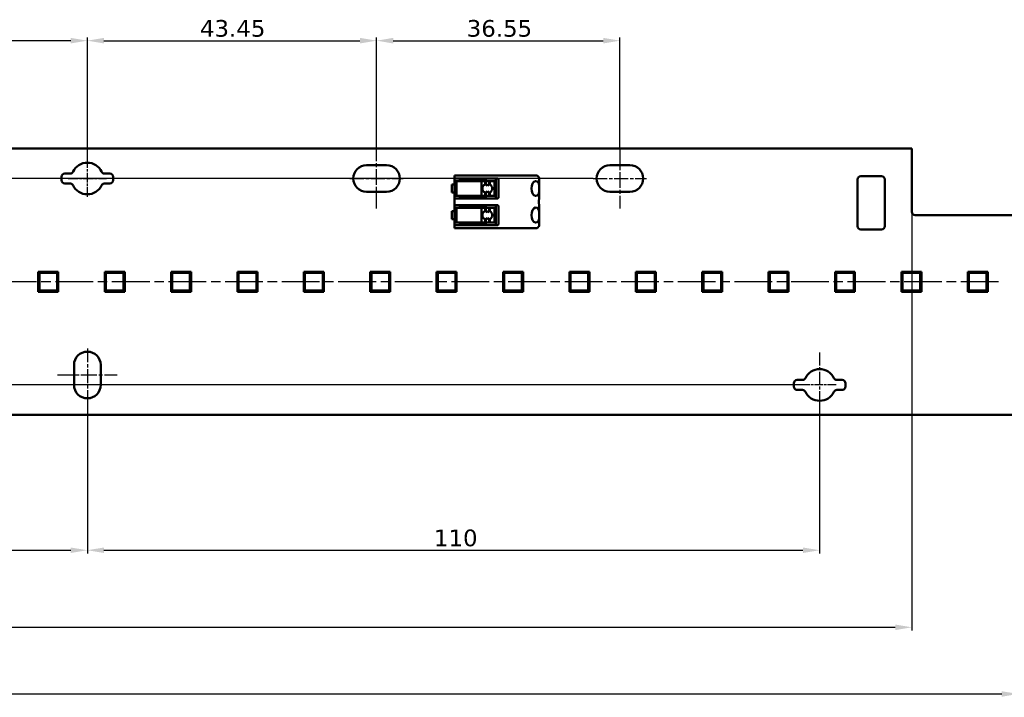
# Model space of a CAD drawing. Header units: millimetres. Extents: x 0 to 841, y 0 to 590.
# Tile 18 of 20: x 551 to 699, y 258 to 360. Entities that reach past the tile are written whole.
import ezdxf

# ---------------------------------------------------------------- set-up
doc = ezdxf.new("R2010")
doc.units = ezdxf.units.MM
doc.linetypes.add('CHAIN', pattern=[0.3543, 0.2362, -0.0295, 0.0591, -0.0295])
doc.linetypes.add('LONG_DASH_DOTTED', pattern=[0.3001, 0.2362, -0.0295, 0.0049, -0.0295])
for name, color, linetype, lineweight in [('Center Mark(ISO)', 7, 'LONG_DASH_DOTTED', 25), ('Centerline(ISO)', 7, 'Continuous', 25), ('Dimensions(ISO)', 7, 'Continuous', 25), ('Visible Edges(ISO)', 7, 'Continuous', 50)]:
    doc.layers.add(name, color=color, linetype=linetype, lineweight=lineweight)
doc.styles.add('Philips-dimensions', font='verdana.ttf')
doc.dimstyles.new('Philips-Oss', dxfattribs={"dimtxt": 2.5, "dimasz": 2.5, "dimexe": 0.5, "dimexo": 0, "dimgap": 0.5, "dimtad": 1, "dimtoh": 1, "dimrnd": 1e-08, "dimdsep": 46, "dimtxsty": 'Philips-dimensions', "dimcen": 0.09, "dimdle": 10, "dimclrd": 7, "dimclre": 7, "dimclrt": 7, "dimazin": 2, "dimtfac": 1, "dimtmove": 0, "dimatfit": 3, "dimfxl": 1, "dimtolj": 1, "dimlwd": 25, "dimlwe": 25, "dimarcsym": 0})

# ---------------------------------------------------------------- blocks, each defined once
blk = doc.blocks.new('*D18')
at = {"layer": 'Defpoints', "color": 0, "linetype": 'Continuous', "transparency": 16777216}
for p in [(140.79, 308.46), (701.49, 300.46), (701.49, 258.57)]:
    blk.add_point(p, dxfattribs=at)
at = {"layer": 'Dimensions(ISO)', "color": 7, "linetype": 'Continuous', "lineweight": 25, "transparency": 16777216}
for p, q in [((140.79, 308.46), (140.79, 258.07)), ((701.49, 300.46), (701.49, 258.07)), ((143.29, 258.57), (698.99, 258.57))]:
    blk.add_line(p, q, dxfattribs=at)
at = {"layer": 'Dimensions(ISO)', "color": 7, "linetype": 'Continuous', "transparency": 16777216}
for points in [[(143.29, 258.98), (143.29, 258.15), (140.79, 258.57)], [(698.99, 258.98), (698.99, 258.15), (701.49, 258.57)]]:
    blk.add_solid(points, dxfattribs=at)
at = {"layer": 'Dimensions(ISO)', "color": 7, "linetype": 'Continuous', "lineweight": 25, "transparency": 16777216, "insert": (413.51, 261.67), "char_height": 2.5, "attachment_point": 1, "style": 'Philips-dimensions'}
blk.add_mtext('\\A1;560.7±0.2', dxfattribs=at)
blk = doc.blocks.new('*D31')
at = {"layer": 'Defpoints', "color": 0, "linetype": 'Continuous', "transparency": 16777216}
for p in [(685.49, 330.96), (140.79, 308.46), (685.49, 268.58)]:
    blk.add_point(p, dxfattribs=at)
at = {"layer": 'Dimensions(ISO)', "color": 7, "linetype": 'Continuous', "lineweight": 25, "transparency": 16777216}
for p, q in [((685.49, 330.96), (685.49, 268.08)), ((140.79, 308.46), (140.79, 268.08)), ((143.29, 268.58), (682.99, 268.58))]:
    blk.add_line(p, q, dxfattribs=at)
at = {"layer": 'Dimensions(ISO)', "color": 7, "linetype": 'Continuous', "transparency": 16777216}
for points in [[(143.29, 268.99), (143.29, 268.16), (140.79, 268.58)], [(682.99, 268.99), (682.99, 268.16), (685.49, 268.58)]]:
    blk.add_solid(points, dxfattribs=at)
at = {"layer": 'Dimensions(ISO)', "color": 7, "linetype": 'Continuous', "lineweight": 25, "transparency": 16777216, "insert": (416.89, 271.63), "char_height": 2.5, "attachment_point": 1, "style": 'Philips-dimensions'}
blk.add_mtext('\\A1;544.7', dxfattribs=at)
blk = doc.blocks.new('*D40')
at = {"layer": 'Defpoints', "color": 0, "linetype": 'Continuous', "transparency": 16777216}
for p in [(129.43, 335.96), (637.64, 335.96), (142.39, 320.46)]:
    blk.add_point(p, dxfattribs=at)
at = {"layer": 'Dimensions(ISO)', "color": 7, "linetype": 'Continuous', "lineweight": 25, "transparency": 16777216}
for p, q in [((637.64, 335.96), (128.93, 335.96)), ((129.43, 322.96), (129.43, 333.46)), ((142.39, 320.46), (128.93, 320.46))]:
    blk.add_line(p, q, dxfattribs=at)
at = {"layer": 'Dimensions(ISO)', "color": 7, "linetype": 'Continuous', "transparency": 16777216}
for points in [[(129.02, 333.46), (129.85, 333.46), (129.43, 335.96)], [(129.02, 322.96), (129.85, 322.96), (129.43, 320.46)]]:
    blk.add_solid(points, dxfattribs=at)
at = {"layer": 'Dimensions(ISO)', "color": 7, "linetype": 'Continuous', "lineweight": 25, "transparency": 16777216, "insert": (126.37, 324.66), "char_height": 2.5, "attachment_point": 1, "rotation": 90, "style": 'Philips-dimensions'}
blk.add_mtext('\\A1;15.5', dxfattribs=at)
blk = doc.blocks.new('*D41')
at = {"layer": 'Defpoints', "color": 0, "linetype": 'Continuous', "transparency": 16777216}
for p in [(142.39, 320.46), (129.43, 304.96), (669.14, 304.96)]:
    blk.add_point(p, dxfattribs=at)
at = {"layer": 'Dimensions(ISO)', "color": 7, "linetype": 'Continuous', "lineweight": 25, "transparency": 16777216}
for p, q in [((142.39, 320.46), (128.93, 320.46)), ((129.43, 317.96), (129.43, 307.46)), ((669.14, 304.96), (128.93, 304.96))]:
    blk.add_line(p, q, dxfattribs=at)
at = {"layer": 'Dimensions(ISO)', "color": 7, "linetype": 'Continuous', "transparency": 16777216}
for points in [[(129.02, 317.96), (129.85, 317.96), (129.43, 320.46)], [(129.02, 307.46), (129.85, 307.46), (129.43, 304.96)]]:
    blk.add_solid(points, dxfattribs=at)
at = {"layer": 'Dimensions(ISO)', "color": 7, "linetype": 'Continuous', "lineweight": 25, "transparency": 16777216, "insert": (126.37, 309.16), "char_height": 2.5, "attachment_point": 1, "rotation": 90, "style": 'Philips-dimensions'}
blk.add_mtext('\\A1;15.5', dxfattribs=at)
blk = doc.blocks.new('*D47')
at = {"layer": 'Defpoints', "color": 0, "linetype": 'Continuous', "transparency": 16777216}
for p in [(518.19, 356.66), (518.19, 340.46), (561.64, 338.71)]:
    blk.add_point(p, dxfattribs=at)
at = {"layer": 'Dimensions(ISO)', "color": 7, "linetype": 'Continuous', "lineweight": 25, "transparency": 16777216}
for p, q in [((518.19, 340.46), (518.19, 357.16)), ((559.14, 356.66), (520.69, 356.66)), ((561.64, 338.71), (561.64, 357.16))]:
    blk.add_line(p, q, dxfattribs=at)
at = {"layer": 'Dimensions(ISO)', "color": 7, "linetype": 'Continuous', "transparency": 16777216}
for points in [[(520.69, 357.08), (520.69, 356.24), (518.19, 356.66)], [(559.14, 357.08), (559.14, 356.24), (561.64, 356.66)]]:
    blk.add_solid(points, dxfattribs=at)
at = {"layer": 'Dimensions(ISO)', "color": 7, "linetype": 'Continuous', "lineweight": 25, "transparency": 16777216, "insert": (535.11, 359.76), "char_height": 2.5, "attachment_point": 1, "style": 'Philips-dimensions'}
blk.add_mtext('\\A1;43.45', dxfattribs=at)
blk = doc.blocks.new('*D48')
at = {"layer": 'Defpoints', "color": 0, "linetype": 'Continuous', "transparency": 16777216}
for p in [(605.09, 356.66), (605.09, 340.46), (561.64, 338.71)]:
    blk.add_point(p, dxfattribs=at)
at = {"layer": 'Dimensions(ISO)', "color": 7, "linetype": 'Continuous', "lineweight": 25, "transparency": 16777216}
for p, q in [((561.64, 338.71), (561.64, 357.16)), ((564.14, 356.66), (602.59, 356.66)), ((605.09, 340.46), (605.09, 357.16))]:
    blk.add_line(p, q, dxfattribs=at)
at = {"layer": 'Dimensions(ISO)', "color": 7, "linetype": 'Continuous', "transparency": 16777216}
for points in [[(564.14, 357.08), (564.14, 356.24), (561.64, 356.66)], [(602.59, 357.08), (602.59, 356.24), (605.09, 356.66)]]:
    blk.add_solid(points, dxfattribs=at)
at = {"layer": 'Dimensions(ISO)', "color": 7, "linetype": 'Continuous', "lineweight": 25, "transparency": 16777216, "insert": (578.56, 359.76), "char_height": 2.5, "attachment_point": 1, "style": 'Philips-dimensions'}
blk.add_mtext('\\A1;43.45', dxfattribs=at)
blk = doc.blocks.new('*D49')
at = {"layer": 'Defpoints', "color": 0, "linetype": 'Continuous', "transparency": 16777216}
for p in [(641.64, 356.66), (605.09, 340.46), (641.64, 340.46)]:
    blk.add_point(p, dxfattribs=at)
at = {"layer": 'Dimensions(ISO)', "color": 7, "linetype": 'Continuous', "lineweight": 25, "transparency": 16777216}
for p, q in [((605.09, 340.46), (605.09, 357.16)), ((607.59, 356.66), (639.14, 356.66)), ((641.64, 340.46), (641.64, 357.16))]:
    blk.add_line(p, q, dxfattribs=at)
at = {"layer": 'Dimensions(ISO)', "color": 7, "linetype": 'Continuous', "transparency": 16777216}
for points in [[(607.59, 357.08), (607.59, 356.24), (605.09, 356.66)], [(639.14, 357.08), (639.14, 356.24), (641.64, 356.66)]]:
    blk.add_solid(points, dxfattribs=at)
at = {"layer": 'Dimensions(ISO)', "color": 7, "linetype": 'Continuous', "lineweight": 25, "transparency": 16777216, "insert": (618.63, 359.76), "char_height": 2.5, "attachment_point": 1, "style": 'Philips-dimensions'}
blk.add_mtext('\\A1;36.55', dxfattribs=at)
blk = doc.blocks.new('*D50')
at = {"layer": 'Defpoints', "color": 0, "linetype": 'Continuous', "transparency": 16777216}
for p in [(561.64, 302.46), (451.64, 300.09), (561.64, 280.15)]:
    blk.add_point(p, dxfattribs=at)
at = {"layer": 'Dimensions(ISO)', "color": 7, "linetype": 'Continuous', "lineweight": 25, "transparency": 16777216}
for p, q in [((561.64, 302.46), (561.64, 279.65)), ((451.64, 300.09), (451.64, 279.65)), ((454.14, 280.15), (559.14, 280.15))]:
    blk.add_line(p, q, dxfattribs=at)
at = {"layer": 'Dimensions(ISO)', "color": 7, "linetype": 'Continuous', "transparency": 16777216}
for points in [[(454.14, 280.56), (454.14, 279.73), (451.64, 280.15)], [(559.14, 280.56), (559.14, 279.73), (561.64, 280.15)]]:
    blk.add_solid(points, dxfattribs=at)
at = {"layer": 'Dimensions(ISO)', "color": 7, "linetype": 'Continuous', "lineweight": 25, "transparency": 16777216, "insert": (503.71, 283.25), "char_height": 2.5, "attachment_point": 1, "style": 'Philips-dimensions'}
blk.add_mtext('\\A1;110', dxfattribs=at)
blk = doc.blocks.new('*D51')
at = {"layer": 'Defpoints', "color": 0, "linetype": 'Continuous', "transparency": 16777216}
for p in [(561.64, 302.46), (671.64, 302.46), (671.64, 280.15)]:
    blk.add_point(p, dxfattribs=at)
at = {"layer": 'Dimensions(ISO)', "color": 7, "linetype": 'Continuous', "lineweight": 25, "transparency": 16777216}
for p, q in [((561.64, 302.46), (561.64, 279.65)), ((671.64, 302.46), (671.64, 279.65)), ((564.14, 280.15), (669.14, 280.15))]:
    blk.add_line(p, q, dxfattribs=at)
at = {"layer": 'Dimensions(ISO)', "color": 7, "linetype": 'Continuous', "transparency": 16777216}
for points in [[(564.14, 280.56), (564.14, 279.73), (561.64, 280.15)], [(669.14, 280.56), (669.14, 279.73), (671.64, 280.15)]]:
    blk.add_solid(points, dxfattribs=at)
at = {"layer": 'Dimensions(ISO)', "color": 7, "linetype": 'Continuous', "lineweight": 25, "transparency": 16777216, "insert": (613.71, 283.25), "char_height": 2.5, "attachment_point": 1, "style": 'Philips-dimensions'}
blk.add_mtext('\\A1;110', dxfattribs=at)

msp = doc.modelspace()

# ---------------------------------------------------------------- linework, layer by layer
at = {"layer": 'Center Mark(ISO)', "linetype": 'CHAIN', "ltscale": 8.195055}
msp.add_line((671.643, 309.838), (671.643, 302.463), dxfattribs=at)
at = {"layer": 'Center Mark(ISO)', "linetype": 'CHAIN', "ltscale": 5.555937}
msp.add_line((674.143, 304.963), (669.143, 304.963), dxfattribs=at)
at = {"layer": 'Centerline(ISO)', "linetype": 'CHAIN', "ltscale": 10.000767}
for p, q in [((605.093, 331.463), (605.093, 340.463)), ((641.643, 340.463), (641.643, 331.463)), ((557.143, 306.463), (566.143, 306.463))]:
    msp.add_line(p, q, dxfattribs=at)
at = {"layer": 'Centerline(ISO)', "linetype": 'CHAIN', "ltscale": 6.111541}
msp.add_line((561.643, 333.213), (561.643, 338.713), dxfattribs=at)
at = {"layer": 'Centerline(ISO)', "linetype": 'CHAIN', "ltscale": 6.429302}
msp.add_line((558.75, 335.963), (564.536, 335.963), dxfattribs=at)
at = {"layer": 'Centerline(ISO)', "linetype": 'CHAIN', "ltscale": 8.88956}
for p, q in [((601.093, 335.963), (609.093, 335.963)), ((637.643, 335.963), (645.643, 335.963)), ((561.643, 310.463), (561.643, 302.463))]:
    msp.add_line(p, q, dxfattribs=at)
at = {"layer": 'Centerline(ISO)', "linetype": 'CHAIN', "ltscale": 23.990969}
msp.add_line((698.508, 320.463), (142.389, 320.463), dxfattribs=at)
at = {"layer": 'Visible Edges(ISO)'}
for p, q in [((156.793, 340.463), (685.493, 340.463)), ((685.493, 340.463), (685.493, 330.963)), ((603.593, 337.963), (606.593, 337.963)), ((640.143, 337.963), (643.143, 337.963)), ((557.768, 335.713), (557.768, 336.213)), ((558.268, 336.713), (559.054, 336.713)), ((564.232, 336.713), (565.018, 336.713)), ((565.518, 336.213), (565.518, 335.713)), ((616.813, 336.413), (616.813, 335.963)), ((616.813, 336.413), (618.813, 336.413)), ((616.813, 332.963), (616.813, 335.963)), ((618.813, 335.963), (616.813, 335.963)), ((617.613, 335.963), (617.613, 335.713)), ((622.607, 336.413), (618.813, 336.413)), ((618.813, 335.963), (622.607, 335.963)), ((621.513, 335.963), (621.513, 335.713)), ((622.607, 336.413), (623.04, 336.413)), ((623.04, 335.963), (622.607, 335.963)), ((623.013, 335.963), (623.013, 332.963)), ((623.155, 336.413), (623.04, 336.413)), ((623.04, 335.963), (623.155, 335.963)), ((623.329, 336.413), (623.155, 336.413)), ((623.155, 335.963), (623.213, 335.963)), ((627.413, 336.413), (623.329, 336.413)), ((623.413, 335.763), (623.413, 333.163)), ((627.413, 336.413), (628.063, 336.413)), ((629.189, 336.413), (628.063, 336.413)), ((629.513, 335.893), (629.513, 334.748)), ((677.343, 328.813), (677.343, 335.813)), ((677.843, 336.313), (680.943, 336.313)), ((681.443, 335.813), (681.443, 328.813)), ((559.054, 335.213), (558.268, 335.213)), ((565.018, 335.213), (564.232, 335.213)), ((616.813, 335.063), (616.413, 335.063)), ((616.413, 333.863), (616.413, 335.063)), ((617.113, 335.563), (616.913, 335.563)), ((617.113, 335.563), (618.755, 335.563)), ((617.113, 335.563), (617.113, 333.363)), ((618.798, 335.713), (617.613, 335.713)), ((618.789, 335.563), (618.755, 335.563)), ((620.848, 335.563), (618.789, 335.563)), ((618.798, 335.713), (621.513, 335.713)), ((621.396, 335.563), (620.848, 335.563)), ((620.848, 335.563), (620.848, 333.363)), ((621.515, 335.563), (621.396, 335.563)), ((621.396, 335.563), (621.396, 335.11)), ((622.015, 335.563), (621.515, 335.563)), ((621.515, 335.563), (621.515, 334.933)), ((622.092, 335.563), (622.015, 335.563)), ((622.015, 335.563), (622.015, 334.932)), ((622.601, 335.563), (622.092, 335.563)), ((622.092, 335.563), (622.092, 335.097)), ((622.601, 335.563), (622.811, 335.563)), ((622.821, 335.563), (622.811, 335.563)), ((622.821, 335.563), (622.821, 333.363)), ((629.513, 334.748), (629.513, 334.178)), ((606.593, 333.963), (603.593, 333.963)), ((616.413, 333.863), (616.813, 333.863)), ((616.813, 332.963), (616.813, 331.963)), ((616.813, 332.963), (618.813, 332.963)), ((616.913, 333.363), (617.113, 333.363)), ((618.755, 333.363), (617.113, 333.363)), ((617.613, 333.213), (618.798, 333.213)), ((617.613, 332.963), (617.613, 333.213)), ((618.755, 333.363), (618.789, 333.363)), ((618.789, 333.363), (620.848, 333.363)), ((621.513, 333.213), (618.798, 333.213)), ((622.607, 332.963), (618.813, 332.963)), ((620.848, 333.363), (621.396, 333.363)), ((621.396, 333.816), (621.396, 333.363)), ((621.396, 333.363), (621.515, 333.363)), ((621.513, 332.963), (621.513, 333.213)), ((621.515, 333.993), (621.515, 333.363)), ((621.515, 333.363), (622.015, 333.363)), ((622.015, 333.994), (622.015, 333.363)), ((622.015, 333.363), (622.092, 333.363)), ((622.092, 333.829), (622.092, 333.363)), ((622.092, 333.363), (622.601, 333.363)), ((622.811, 333.363), (622.601, 333.363)), ((622.607, 332.963), (623.04, 332.963)), ((622.811, 333.363), (622.821, 333.363)), ((623.155, 332.963), (623.04, 332.963)), ((623.213, 332.963), (623.155, 332.963)), ((629.513, 334.178), (629.513, 332.997)), ((643.143, 333.963), (640.143, 333.963)), ((616.813, 328.963), (616.813, 331.963)), ((618.813, 331.963), (616.813, 331.963)), ((617.113, 331.563), (616.913, 331.563)), ((617.113, 331.563), (618.755, 331.563)), ((617.113, 331.563), (617.113, 329.363)), ((617.613, 331.963), (617.613, 331.713)), ((618.798, 331.713), (617.613, 331.713)), ((618.789, 331.563), (618.755, 331.563)), ((620.848, 331.563), (618.789, 331.563)), ((618.798, 331.713), (621.513, 331.713)), ((618.813, 331.963), (622.607, 331.963)), ((621.396, 331.563), (620.848, 331.563)), ((620.848, 331.563), (620.848, 329.363)), ((621.515, 331.563), (621.396, 331.563)), ((621.396, 331.563), (621.396, 331.11)), ((621.513, 331.963), (621.513, 331.713)), ((622.015, 331.563), (621.515, 331.563)), ((621.515, 331.563), (621.515, 330.933)), ((622.092, 331.563), (622.015, 331.563)), ((622.015, 331.563), (622.015, 330.932)), ((622.601, 331.563), (622.092, 331.563)), ((622.092, 331.563), (622.092, 331.097)), ((622.601, 331.563), (622.811, 331.563)), ((623.04, 331.963), (622.607, 331.963)), ((622.821, 331.563), (622.811, 331.563)), ((622.821, 331.563), (622.821, 329.363)), ((623.013, 331.963), (623.013, 328.963)), ((623.04, 331.963), (623.155, 331.963)), ((623.155, 331.963), (623.213, 331.963)), ((623.413, 331.763), (623.413, 329.163)), ((629.513, 331.929), (629.513, 330.748)), ((616.813, 331.063), (616.413, 331.063)), ((616.413, 329.863), (616.413, 331.063)), ((616.413, 329.863), (616.813, 329.863)), ((621.515, 329.993), (621.515, 329.363)), ((622.015, 329.994), (622.015, 329.363)), ((622.092, 329.829), (622.092, 329.363)), ((629.513, 330.748), (629.513, 330.178)), ((629.513, 330.178), (629.513, 329.033)), ((685.993, 330.463), (701.493, 330.463)), ((616.813, 328.963), (616.813, 328.513)), ((616.813, 328.963), (618.813, 328.963)), ((618.813, 328.513), (616.813, 328.513)), ((616.913, 329.363), (617.113, 329.363)), ((618.755, 329.363), (617.113, 329.363)), ((617.613, 329.213), (618.798, 329.213)), ((617.613, 328.963), (617.613, 329.213)), ((618.755, 329.363), (618.789, 329.363)), ((618.789, 329.363), (620.848, 329.363)), ((621.513, 329.213), (618.798, 329.213)), ((622.607, 328.963), (618.813, 328.963)), ((618.813, 328.513), (622.607, 328.513)), ((620.848, 329.363), (621.396, 329.363)), ((621.396, 329.816), (621.396, 329.363)), ((621.396, 329.363), (621.515, 329.363)), ((621.513, 328.963), (621.513, 329.213)), ((621.515, 329.363), (622.015, 329.363)), ((622.015, 329.363), (622.092, 329.363)), ((622.092, 329.363), (622.601, 329.363)), ((622.811, 329.363), (622.601, 329.363)), ((622.607, 328.963), (623.04, 328.963)), ((623.04, 328.513), (622.607, 328.513)), ((622.811, 329.363), (622.821, 329.363)), ((623.155, 328.963), (623.04, 328.963)), ((623.04, 328.513), (623.155, 328.513)), ((623.213, 328.963), (623.155, 328.963)), ((623.155, 328.513), (623.329, 328.513)), ((623.329, 328.513), (627.413, 328.513)), ((628.063, 328.513), (627.413, 328.513)), ((628.063, 328.513), (629.189, 328.513)), ((680.943, 328.313), (677.843, 328.313)), ((554.275, 321.963), (554.275, 318.963)), ((557.275, 321.963), (554.275, 321.963)), ((554.425, 319.313), (554.425, 321.613)), ((554.443, 321.613), (554.443, 319.313)), ((554.625, 321.813), (556.925, 321.813)), ((556.925, 321.795), (554.625, 321.795)), ((557.108, 319.32), (557.108, 321.613)), ((557.125, 321.613), (557.125, 319.313)), ((557.275, 318.963), (557.275, 321.963)), ((564.248, 321.963), (564.248, 318.963)), ((567.248, 321.963), (564.248, 321.963)), ((564.398, 319.313), (564.398, 321.613)), ((564.415, 321.613), (564.415, 319.313)), ((564.598, 321.813), (566.898, 321.813)), ((566.898, 321.795), (564.598, 321.795)), ((567.08, 319.32), (567.08, 321.613)), ((567.098, 321.613), (567.098, 319.313)), ((567.248, 318.963), (567.248, 321.963)), ((574.221, 321.963), (574.221, 318.963)), ((577.221, 321.963), (574.221, 321.963)), ((574.371, 319.313), (574.371, 321.613)), ((574.388, 321.613), (574.388, 319.313)), ((574.571, 321.813), (576.871, 321.813)), ((576.871, 321.795), (574.571, 321.795)), ((577.053, 319.32), (577.053, 321.613)), ((577.071, 321.613), (577.071, 319.313)), ((577.221, 318.963), (577.221, 321.963)), ((584.193, 321.963), (584.193, 318.963)), ((587.193, 321.963), (584.193, 321.963)), ((584.343, 319.313), (584.343, 321.613)), ((584.361, 321.613), (584.361, 319.313)), ((584.543, 321.813), (586.843, 321.813)), ((586.843, 321.795), (584.543, 321.795)), ((587.026, 319.32), (587.026, 321.613)), ((587.043, 321.613), (587.043, 319.313)), ((587.193, 318.963), (587.193, 321.963)), ((594.166, 321.963), (594.166, 318.963)), ((597.166, 321.963), (594.166, 321.963)), ((594.316, 319.313), (594.316, 321.613)), ((594.333, 321.613), (594.333, 319.313)), ((594.516, 321.813), (596.816, 321.813)), ((596.816, 321.795), (594.516, 321.795)), ((596.998, 319.32), (596.998, 321.613)), ((597.016, 321.613), (597.016, 319.313)), ((597.166, 318.963), (597.166, 321.963)), ((604.139, 321.963), (604.139, 318.963)), ((607.139, 321.963), (604.139, 321.963)), ((604.289, 319.313), (604.289, 321.613)), ((604.306, 321.613), (604.306, 319.313)), ((604.489, 321.813), (606.789, 321.813)), ((606.789, 321.795), (604.489, 321.795)), ((606.971, 319.32), (606.971, 321.613)), ((606.989, 321.613), (606.989, 319.313)), ((607.139, 318.963), (607.139, 321.963)), ((614.111, 321.963), (614.111, 318.963)), ((617.111, 321.963), (614.111, 321.963)), ((614.261, 319.313), (614.261, 321.613)), ((614.279, 321.613), (614.279, 319.313)), ((614.461, 321.813), (616.761, 321.813)), ((616.761, 321.795), (614.461, 321.795)), ((616.944, 319.32), (616.944, 321.613)), ((616.961, 321.613), (616.961, 319.313)), ((617.111, 318.963), (617.111, 321.963)), ((624.084, 321.963), (624.084, 318.963)), ((627.084, 321.963), (624.084, 321.963)), ((624.234, 319.313), (624.234, 321.613)), ((624.252, 321.613), (624.252, 319.313)), ((624.434, 321.813), (626.734, 321.813)), ((626.734, 321.795), (624.434, 321.795)), ((626.917, 319.32), (626.917, 321.613)), ((626.934, 321.613), (626.934, 319.313)), ((627.084, 318.963), (627.084, 321.963)), ((634.057, 321.963), (634.057, 318.963)), ((637.057, 321.963), (634.057, 321.963)), ((634.207, 319.313), (634.207, 321.613)), ((634.224, 321.613), (634.224, 319.313)), ((634.407, 321.813), (636.707, 321.813)), ((636.707, 321.795), (634.407, 321.795)), ((636.889, 319.32), (636.889, 321.613)), ((636.907, 321.613), (636.907, 319.313)), ((637.057, 318.963), (637.057, 321.963)), ((644.03, 321.963), (644.03, 318.963)), ((647.03, 321.963), (644.03, 321.963)), ((644.18, 319.313), (644.18, 321.613)), ((644.197, 321.613), (644.197, 319.313)), ((644.38, 321.813), (646.68, 321.813)), ((646.68, 321.795), (644.38, 321.795)), ((646.862, 319.32), (646.862, 321.613)), ((646.88, 321.613), (646.88, 319.313)), ((647.03, 318.963), (647.03, 321.963)), ((654.002, 321.963), (654.002, 318.963)), ((657.002, 321.963), (654.002, 321.963)), ((654.152, 319.313), (654.152, 321.613)), ((654.17, 321.613), (654.17, 319.313)), ((654.352, 321.813), (656.652, 321.813)), ((656.652, 321.795), (654.352, 321.795)), ((656.835, 319.32), (656.835, 321.613)), ((656.852, 321.613), (656.852, 319.313)), ((657.002, 318.963), (657.002, 321.963)), ((663.975, 321.963), (663.975, 318.963)), ((666.975, 321.963), (663.975, 321.963)), ((664.125, 319.313), (664.125, 321.613)), ((664.143, 321.613), (664.143, 319.313)), ((664.325, 321.813), (666.625, 321.813)), ((666.625, 321.795), (664.325, 321.795)), ((666.808, 319.32), (666.808, 321.613)), ((666.825, 321.613), (666.825, 319.313)), ((666.975, 318.963), (666.975, 321.963)), ((673.948, 321.963), (673.948, 318.963)), ((676.948, 321.963), (673.948, 321.963)), ((674.098, 319.313), (674.098, 321.613)), ((674.115, 321.613), (674.115, 319.313)), ((674.298, 321.813), (676.598, 321.813)), ((676.598, 321.795), (674.298, 321.795)), ((676.78, 319.32), (676.78, 321.613)), ((676.798, 321.613), (676.798, 319.313)), ((676.948, 318.963), (676.948, 321.963)), ((683.921, 321.963), (683.921, 318.963)), ((686.921, 321.963), (683.921, 321.963)), ((684.071, 319.313), (684.071, 321.613)), ((684.088, 321.613), (684.088, 319.313)), ((684.271, 321.813), (686.571, 321.813)), ((686.571, 321.795), (684.271, 321.795)), ((686.753, 319.32), (686.753, 321.613)), ((686.771, 321.613), (686.771, 319.313)), ((686.921, 318.963), (686.921, 321.963)), ((693.893, 321.963), (693.893, 318.963)), ((696.893, 321.963), (693.893, 321.963)), ((694.043, 319.313), (694.043, 321.613)), ((694.061, 321.613), (694.061, 319.313)), ((694.243, 321.813), (696.543, 321.813)), ((696.543, 321.795), (694.243, 321.795)), ((696.726, 319.32), (696.726, 321.613)), ((696.743, 321.613), (696.743, 319.313)), ((696.893, 318.963), (696.893, 321.963)), ((554.275, 318.963), (557.275, 318.963)), ((554.625, 319.13), (556.918, 319.13)), ((556.925, 319.113), (554.625, 319.113)), ((556.918, 319.13), (557.108, 319.32)), ((556.925, 319.113), (556.918, 319.13)), ((557.125, 319.313), (556.925, 319.113)), ((557.125, 319.313), (557.108, 319.32)), ((564.248, 318.963), (567.248, 318.963)), ((564.598, 319.13), (566.891, 319.13)), ((566.898, 319.113), (564.598, 319.113)), ((566.891, 319.13), (567.08, 319.32)), ((566.898, 319.113), (566.891, 319.13)), ((567.098, 319.313), (566.898, 319.113)), ((567.098, 319.313), (567.08, 319.32)), ((574.221, 318.963), (577.221, 318.963)), ((574.571, 319.13), (576.863, 319.13)), ((576.871, 319.113), (574.571, 319.113)), ((576.863, 319.13), (577.053, 319.32)), ((576.871, 319.113), (576.863, 319.13)), ((577.071, 319.313), (576.871, 319.113)), ((577.071, 319.313), (577.053, 319.32)), ((584.193, 318.963), (587.193, 318.963)), ((584.543, 319.13), (586.836, 319.13)), ((586.843, 319.113), (584.543, 319.113)), ((586.836, 319.13), (587.026, 319.32)), ((586.843, 319.113), (586.836, 319.13)), ((587.043, 319.313), (586.843, 319.113)), ((587.043, 319.313), (587.026, 319.32)), ((594.166, 318.963), (597.166, 318.963)), ((594.516, 319.13), (596.809, 319.13)), ((596.816, 319.113), (594.516, 319.113)), ((596.809, 319.13), (596.998, 319.32)), ((596.816, 319.113), (596.809, 319.13)), ((597.016, 319.313), (596.816, 319.113)), ((597.016, 319.313), (596.998, 319.32)), ((604.139, 318.963), (607.139, 318.963)), ((604.489, 319.13), (606.781, 319.13)), ((606.789, 319.113), (604.489, 319.113)), ((606.781, 319.13), (606.971, 319.32)), ((606.789, 319.113), (606.781, 319.13)), ((606.989, 319.313), (606.789, 319.113)), ((606.989, 319.313), (606.971, 319.32)), ((614.111, 318.963), (617.111, 318.963)), ((614.461, 319.13), (616.754, 319.13)), ((616.761, 319.113), (614.461, 319.113)), ((616.754, 319.13), (616.944, 319.32)), ((616.761, 319.113), (616.754, 319.13)), ((616.961, 319.313), (616.761, 319.113)), ((616.961, 319.313), (616.944, 319.32)), ((624.084, 318.963), (627.084, 318.963)), ((624.434, 319.13), (626.727, 319.13)), ((626.734, 319.113), (624.434, 319.113)), ((626.727, 319.13), (626.917, 319.32)), ((626.734, 319.113), (626.727, 319.13)), ((626.934, 319.313), (626.734, 319.113)), ((626.934, 319.313), (626.917, 319.32)), ((634.057, 318.963), (637.057, 318.963)), ((634.407, 319.13), (636.7, 319.13)), ((636.707, 319.113), (634.407, 319.113)), ((636.7, 319.13), (636.889, 319.32)), ((636.707, 319.113), (636.7, 319.13)), ((636.907, 319.313), (636.707, 319.113)), ((636.907, 319.313), (636.889, 319.32)), ((644.03, 318.963), (647.03, 318.963)), ((644.38, 319.13), (646.672, 319.13)), ((646.68, 319.113), (644.38, 319.113)), ((646.672, 319.13), (646.862, 319.32)), ((646.68, 319.113), (646.672, 319.13)), ((646.88, 319.313), (646.68, 319.113)), ((646.88, 319.313), (646.862, 319.32)), ((654.002, 318.963), (657.002, 318.963)), ((654.352, 319.13), (656.645, 319.13)), ((656.652, 319.113), (654.352, 319.113)), ((656.645, 319.13), (656.835, 319.32)), ((656.652, 319.113), (656.645, 319.13)), ((656.852, 319.313), (656.652, 319.113)), ((656.852, 319.313), (656.835, 319.32)), ((663.975, 318.963), (666.975, 318.963)), ((664.325, 319.13), (666.618, 319.13)), ((666.625, 319.113), (664.325, 319.113)), ((666.618, 319.13), (666.808, 319.32)), ((666.625, 319.113), (666.618, 319.13)), ((666.825, 319.313), (666.625, 319.113)), ((666.825, 319.313), (666.808, 319.32)), ((673.948, 318.963), (676.948, 318.963)), ((674.298, 319.13), (676.591, 319.13)), ((676.598, 319.113), (674.298, 319.113)), ((676.591, 319.13), (676.78, 319.32)), ((676.598, 319.113), (676.591, 319.13)), ((676.798, 319.313), (676.598, 319.113)), ((676.798, 319.313), (676.78, 319.32)), ((683.921, 318.963), (686.921, 318.963)), ((684.271, 319.13), (686.563, 319.13)), ((686.571, 319.113), (684.271, 319.113)), ((686.563, 319.13), (686.753, 319.32)), ((686.571, 319.113), (686.563, 319.13)), ((686.771, 319.313), (686.571, 319.113)), ((686.771, 319.313), (686.753, 319.32)), ((693.893, 318.963), (696.893, 318.963)), ((694.243, 319.13), (696.536, 319.13)), ((696.543, 319.113), (694.243, 319.113)), ((696.536, 319.13), (696.726, 319.32)), ((696.543, 319.113), (696.536, 319.13)), ((696.743, 319.313), (696.543, 319.113)), ((696.743, 319.313), (696.726, 319.32)), ((559.643, 304.963), (559.643, 307.963)), ((563.643, 307.963), (563.643, 304.963)), ((667.768, 304.713), (667.768, 305.213)), ((668.268, 305.713), (669.054, 305.713)), ((674.232, 305.713), (675.018, 305.713)), ((675.518, 305.213), (675.518, 304.713)), ((669.054, 304.213), (668.268, 304.213)), ((675.018, 304.213), (674.232, 304.213)), ((701.493, 300.463), (152.793, 300.463))]:
    msp.add_line(p, q, dxfattribs=at)
for centre, radius, start, end in [((561.643, 335.963), 2.375, 25.77146, 154.22854), ((603.593, 335.963), 2, 90, 270), ((606.593, 335.963), 2, 270, 90), ((640.143, 335.963), 2, 90, 270), ((643.143, 335.963), 2, 270, 90), ((558.268, 336.213), 0.5, 90, 180), ((559.054, 337.213), 0.5, 270, 334.22854), ((564.232, 337.213), 0.5, 205.77146, 270), ((565.018, 336.213), 0.5, 0, 90), ((623.213, 335.763), 0.2, 0, 54.73561), ((677.843, 335.813), 0.5, 90, 180), ((680.943, 335.813), 0.5, 0, 90), ((558.268, 335.713), 0.5, 180, 270), ((559.054, 334.713), 0.5, 25.77146, 90), ((561.643, 335.963), 2.375, 205.77146, 334.22854), ((564.232, 334.713), 0.5, 90, 154.22854), ((565.018, 335.713), 0.5, 270, 0), ((623.213, 333.163), 0.2, 305.26439, 0), ((623.213, 331.763), 0.2, 0, 54.73561), ((685.993, 330.963), 0.5, 180, 270), ((623.213, 329.163), 0.2, 305.26439, 0), ((677.843, 328.813), 0.5, 180, 270), ((680.943, 328.813), 0.5, 270, 0), ((554.625, 321.613), 0.2, 90, 180), ((554.625, 321.613), 0.183, 90, 180), ((556.925, 321.613), 0.2, 0, 90), ((556.925, 321.613), 0.183, 0, 90), ((564.598, 321.613), 0.2, 90, 180), ((564.598, 321.613), 0.183, 90, 180), ((566.898, 321.613), 0.2, 0, 90), ((566.898, 321.613), 0.183, 0, 90), ((574.571, 321.613), 0.2, 90, 180), ((574.571, 321.613), 0.183, 90, 180), ((576.871, 321.613), 0.2, 0, 90), ((576.871, 321.613), 0.183, 0, 90), ((584.543, 321.613), 0.2, 90, 180), ((584.543, 321.613), 0.183, 90, 180), ((586.843, 321.613), 0.2, 0, 90), ((586.843, 321.613), 0.183, 0, 90), ((594.516, 321.613), 0.2, 90, 180), ((594.516, 321.613), 0.183, 90, 180), ((596.816, 321.613), 0.2, 0, 90), ((596.816, 321.613), 0.183, 0, 90), ((604.489, 321.613), 0.2, 90, 180), ((604.489, 321.613), 0.183, 90, 180), ((606.789, 321.613), 0.2, 0, 90), ((606.789, 321.613), 0.183, 0, 90), ((614.461, 321.613), 0.2, 90, 180), ((614.461, 321.613), 0.183, 90, 180), ((616.761, 321.613), 0.2, 0, 90), ((616.761, 321.613), 0.183, 0, 90), ((624.434, 321.613), 0.2, 90, 180), ((624.434, 321.613), 0.183, 90, 180), ((626.734, 321.613), 0.2, 0, 90), ((626.734, 321.613), 0.183, 0, 90), ((634.407, 321.613), 0.2, 90, 180), ((634.407, 321.613), 0.183, 90, 180), ((636.707, 321.613), 0.2, 0, 90), ((636.707, 321.613), 0.183, 0, 90), ((644.38, 321.613), 0.2, 90, 180), ((644.38, 321.613), 0.183, 90, 180), ((646.68, 321.613), 0.2, 0, 90), ((646.68, 321.613), 0.183, 0, 90), ((654.352, 321.613), 0.2, 90, 180), ((654.352, 321.613), 0.183, 90, 180), ((656.652, 321.613), 0.2, 0, 90), ((656.652, 321.613), 0.183, 0, 90), ((664.325, 321.613), 0.2, 90, 180), ((664.325, 321.613), 0.183, 90, 180), ((666.625, 321.613), 0.2, 0, 90), ((666.625, 321.613), 0.183, 0, 90), ((674.298, 321.613), 0.2, 90, 180), ((674.298, 321.613), 0.183, 90, 180), ((676.598, 321.613), 0.2, 0, 90), ((676.598, 321.613), 0.183, 0, 90), ((684.271, 321.613), 0.2, 90, 180), ((684.271, 321.613), 0.183, 90, 180), ((686.571, 321.613), 0.2, 0, 90), ((686.571, 321.613), 0.183, 0, 90), ((694.243, 321.613), 0.2, 90, 180), ((694.243, 321.613), 0.183, 90, 180), ((696.543, 321.613), 0.2, 0, 90), ((696.543, 321.613), 0.183, 0, 90), ((554.625, 319.313), 0.2, 180, 270), ((554.625, 319.313), 0.183, 180, 270), ((564.598, 319.313), 0.2, 180, 270), ((564.598, 319.313), 0.183, 180, 270), ((574.571, 319.313), 0.2, 180, 270), ((574.571, 319.313), 0.183, 180, 270), ((584.543, 319.313), 0.2, 180, 270), ((584.543, 319.313), 0.183, 180, 270), ((594.516, 319.313), 0.2, 180, 270), ((594.516, 319.313), 0.183, 180, 270), ((604.489, 319.313), 0.2, 180, 270), ((604.489, 319.313), 0.183, 180, 270), ((614.461, 319.313), 0.2, 180, 270), ((614.461, 319.313), 0.183, 180, 270), ((624.434, 319.313), 0.2, 180, 270), ((624.434, 319.313), 0.183, 180, 270), ((634.407, 319.313), 0.2, 180, 270), ((634.407, 319.313), 0.183, 180, 270), ((644.38, 319.313), 0.2, 180, 270), ((644.38, 319.313), 0.183, 180, 270), ((654.352, 319.313), 0.2, 180, 270), ((654.352, 319.313), 0.183, 180, 270), ((664.325, 319.313), 0.2, 180, 270), ((664.325, 319.313), 0.183, 180, 270), ((674.298, 319.313), 0.2, 180, 270), ((674.298, 319.313), 0.183, 180, 270), ((684.271, 319.313), 0.2, 180, 270), ((684.271, 319.313), 0.183, 180, 270), ((694.243, 319.313), 0.2, 180, 270), ((694.243, 319.313), 0.183, 180, 270), ((561.643, 307.963), 2, 0, 180), ((671.643, 304.963), 2.375, 25.77146, 154.22854), ((561.643, 304.963), 2, 180, 0), ((668.268, 305.213), 0.5, 90, 180), ((668.268, 304.713), 0.5, 180, 270), ((669.054, 306.213), 0.5, 270, 334.22854), ((674.232, 306.213), 0.5, 205.77146, 270), ((675.018, 305.213), 0.5, 0, 90), ((675.018, 304.713), 0.5, 270, 0), ((669.054, 303.713), 0.5, 25.77146, 90), ((671.643, 304.963), 2.375, 205.77146, 334.22854), ((674.232, 303.713), 0.5, 90, 154.22854)]:
    msp.add_arc(centre, radius, start, end, dxfattribs=at)
for centre, major_axis, ratio, start_param, end_param in [((628.71, 334.375), (0, -2.2), 0.5773503, 2.5552035, 2.7551765), ((621.714, 334.463), (0, 0.721), 0.9986295, 0.4576822, 2.6839105), ((621.329, 334.463), (0, 0.669), 0.3907311, 5.4909232, 6.0250556), ((621.764, 334.463), (0, 0.532), 0.9986295, 5.7908446, 6.7696863), ((622.154, 334.463), (0, 0.668), 0.2923717, 0.3193056, 0.7928328), ((621.75, 334.463), (0, -0.721), 0.9986295, 0.4951571, 2.6464356), ((629.001, 334.463), (0, -1.125), 0.5773503, 2.4548566, 6.9699214), ((621.329, 334.463), (0, -0.669), 0.3907311, 0.2581297, 0.7922621), ((621.764, 334.463), (0, -0.532), 0.9986295, 5.7966843, 6.775526), ((622.154, 334.463), (0, -0.668), 0.2923717, 5.4903525, 5.9638797), ((629.001, 330.463), (0, -1.125), 0.5773503, 2.4548566, 6.9699214), ((621.714, 330.463), (0, 0.721), 0.9986295, 0.4576822, 2.6839105), ((621.329, 330.463), (0, 0.669), 0.3907311, 5.4909232, 6.0250556), ((621.329, 330.463), (0, -0.669), 0.3907311, 0.2581297, 0.7922621), ((621.764, 330.463), (0, 0.532), 0.9986295, 5.7908446, 6.7696863), ((621.764, 330.463), (0, -0.532), 0.9986295, 5.7966843, 6.775526), ((622.154, 330.463), (0, 0.668), 0.2923717, 0.3193056, 0.7928328), ((622.154, 330.463), (0, -0.668), 0.2923717, 5.4903525, 5.9638797), ((621.75, 330.463), (0, -0.721), 0.9986295, 0.4951571, 2.6464356), ((628.71, 330.551), (0, -2.2), 0.5773503, 0.3864162, 0.5863891)]:
    msp.add_ellipse(centre, major_axis=major_axis, ratio=ratio, start_param=start_param, end_param=end_param, dxfattribs=at)
for points, knots in [([(623.213, 335.963), (623.219, 335.963), (623.224, 335.963), (623.244, 335.961), (623.26, 335.958), (623.291, 335.948), (623.307, 335.94), (623.323, 335.93), (623.326, 335.928), (623.329, 335.926)], [0.018300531, 0.018300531, 0.018300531, 0.018300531, 0.020162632, 0.020162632, 0.025000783, 0.025000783, 0.029838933, 0.029838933, 0.03080299, 0.03080299, 0.03080299, 0.03080299]), ([(629.513, 335.893), (629.513, 336), (629.488, 336.104), (629.429, 336.188), (629.421, 336.198), (629.413, 336.208)], [0.459457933, 0.459457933, 0.459457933, 0.459457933, 0.501628, 0.501628, 0.507119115, 0.507119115, 0.507119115, 0.507119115]), ([(629.413, 335.333), (629.446, 335.286), (629.468, 335.228), (629.505, 335.077), (629.511, 334.962), (629.513, 334.809), (629.513, 334.779), (629.513, 334.748)], [0.080240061, 0.080240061, 0.080240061, 0.080240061, 0.10282816, 0.10282816, 0.139507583, 0.139507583, 0.148474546, 0.148474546, 0.148474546, 0.148474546]), ([(623.329, 333), (623.326, 332.998), (623.323, 332.996), (623.307, 332.986), (623.291, 332.978), (623.26, 332.968), (623.244, 332.965), (623.224, 332.963), (623.219, 332.963), (623.213, 332.963)], [0.068532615, 0.068532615, 0.068532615, 0.068532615, 0.069496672, 0.069496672, 0.074334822, 0.074334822, 0.079172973, 0.079172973, 0.081035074, 0.081035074, 0.081035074, 0.081035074]), ([(629.513, 334.178), (629.513, 334.147), (629.513, 334.116), (629.511, 333.964), (629.505, 333.849), (629.468, 333.698), (629.446, 333.64), (629.413, 333.593)], [0.203899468, 0.203899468, 0.203899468, 0.203899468, 0.212866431, 0.212866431, 0.249545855, 0.249545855, 0.272133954, 0.272133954, 0.272133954, 0.272133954]), ([(629.495, 332.087), (629.494, 332.093), (629.492, 332.099), (629.479, 332.15), (629.465, 332.206), (629.442, 332.33), (629.435, 332.398), (629.435, 332.527), (629.442, 332.595), (629.465, 332.719), (629.479, 332.776), (629.492, 332.826), (629.494, 332.833), (629.495, 332.839)], [0.121247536, 0.121247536, 0.121247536, 0.121247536, 0.123999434, 0.123999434, 0.143348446, 0.143348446, 0.162697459, 0.162697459, 0.182046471, 0.182046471, 0.201395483, 0.201395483, 0.204147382, 0.204147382, 0.204147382, 0.204147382]), ([(623.213, 331.963), (623.219, 331.963), (623.224, 331.963), (623.244, 331.961), (623.26, 331.958), (623.291, 331.948), (623.307, 331.94), (623.323, 331.93), (623.326, 331.928), (623.329, 331.926)], [0.018300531, 0.018300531, 0.018300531, 0.018300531, 0.020162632, 0.020162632, 0.025000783, 0.025000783, 0.029838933, 0.029838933, 0.03080299, 0.03080299, 0.03080299, 0.03080299]), ([(629.413, 331.333), (629.446, 331.286), (629.468, 331.228), (629.505, 331.077), (629.511, 330.962), (629.513, 330.809), (629.513, 330.779), (629.513, 330.748)], [0.080240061, 0.080240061, 0.080240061, 0.080240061, 0.10282816, 0.10282816, 0.139507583, 0.139507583, 0.148474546, 0.148474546, 0.148474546, 0.148474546]), ([(629.513, 330.178), (629.513, 330.147), (629.513, 330.116), (629.511, 329.964), (629.505, 329.849), (629.468, 329.698), (629.446, 329.64), (629.413, 329.593)], [0.203899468, 0.203899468, 0.203899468, 0.203899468, 0.212866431, 0.212866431, 0.249545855, 0.249545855, 0.272133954, 0.272133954, 0.272133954, 0.272133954]), ([(623.329, 329), (623.326, 328.998), (623.323, 328.996), (623.307, 328.986), (623.291, 328.978), (623.26, 328.968), (623.244, 328.965), (623.224, 328.963), (623.219, 328.963), (623.213, 328.963)], [0.068532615, 0.068532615, 0.068532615, 0.068532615, 0.069496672, 0.069496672, 0.074334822, 0.074334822, 0.079172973, 0.079172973, 0.081035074, 0.081035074, 0.081035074, 0.081035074]), ([(629.413, 328.718), (629.421, 328.728), (629.429, 328.738), (629.488, 328.822), (629.513, 328.926), (629.513, 329.033)], [0.078278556, 0.078278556, 0.078278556, 0.078278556, 0.083769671, 0.083769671, 0.125939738, 0.125939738, 0.125939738, 0.125939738])]:
    msp.add_open_spline(points, degree=3, knots=knots, dxfattribs=at)
for points in [[(629.495, 332.839), (629.508, 332.888), (629.513, 332.943), (629.513, 332.997)], [(629.513, 331.929), (629.513, 331.983), (629.508, 332.037), (629.495, 332.087)]]:
    msp.add_open_spline(points, degree=3, dxfattribs=at)

# ---------------------------------------------------------------- dimensions: what is measured, and where the dimension line sits
at = {"layer": 'Dimensions(ISO)', "color": 7, "linetype": 'Continuous', "lineweight": 25}
for base, p1, p2, angle, override, picture, middle in [((518.193, 356.66), (561.643, 338.713), (518.193, 340.463), 180, {"dimgap": 0.5, "dimtoh": 0, "dimdec": 2, "dimtol": 0, "dimlim": 0, "dimtp": 0, "dimtm": 0, "dimtdec": 2, "dimtofl": 0, "dimatfit": 1}, '*D47', (539.918, 356.66)), ((605.093, 356.66), (561.643, 338.713), (605.093, 340.463), 180, {"dimgap": 0.5, "dimtoh": 0, "dimdec": 2, "dimtol": 0, "dimlim": 0, "dimtp": 0, "dimtm": 0, "dimtdec": 2, "dimtofl": 0, "dimatfit": 1}, '*D48', (583.368, 356.66)), ((641.643, 356.66), (605.093, 340.463), (641.643, 340.463), 180, {"dimgap": 0.5, "dimtoh": 0, "dimdec": 2, "dimtol": 0, "dimlim": 0, "dimtp": 0, "dimtm": 0, "dimtdec": 2, "dimtofl": 0, "dimatfit": 1}, '*D49', (623.368, 356.66)), ((129.434, 335.963), (142.389, 320.463), (637.643, 335.963), 90, {"dimgap": 0.5, "dimtoh": 0, "dimdec": 2, "dimtol": 0, "dimlim": 0, "dimtp": 0, "dimtm": 0, "dimtdec": 2, "dimtofl": 0, "dimatfit": 1}, '*D40', (129.434, 328.213)), ((129.434, 304.963), (142.389, 320.463), (669.143, 304.963), 90, {"dimgap": 0.5, "dimtoh": 0, "dimdec": 2, "dimtol": 0, "dimlim": 0, "dimtp": 0, "dimtm": 0, "dimtdec": 2, "dimtofl": 0, "dimatfit": 1}, '*D41', (129.434, 312.713)), ((701.493, 258.567), (140.793, 308.463), (701.493, 300.463), 180, {"dimgap": 0.5, "dimtoh": 0, "dimdec": 2, "dimtol": 1, "dimlim": 0, "dimtp": 0.2, "dimtm": 0.2, "dimtdec": 2, "dimtofl": 0, "dimatfit": 1}, '*D18', (422.456, 258.567)), ((561.643, 280.145), (451.643, 300.088), (561.643, 302.463), 180, {"dimgap": 0.5, "dimtoh": 0, "dimdec": 2, "dimtol": 0, "dimlim": 0, "dimtp": 0, "dimtm": 0, "dimtdec": 2, "dimtofl": 0, "dimatfit": 1}, '*D50', (506.643, 280.145)), ((671.643, 280.145), (561.643, 302.463), (671.643, 302.463), 180, {"dimgap": 0.5, "dimtoh": 0, "dimdec": 2, "dimtol": 0, "dimlim": 0, "dimtp": 0, "dimtm": 0, "dimtdec": 2, "dimtofl": 0, "dimatfit": 1}, '*D51', (616.643, 280.145))]:
    dim = msp.add_linear_dim(base=base, p1=p1, p2=p2, angle=angle, dimstyle='Philips-Oss', override=override, dxfattribs=at)
    dim.commit()
    dim.dimension.update_dxf_attribs({"geometry": picture, "text_midpoint": middle, "dimtype": 160})
dim = msp.add_linear_dim(base=(685.493, 268.577), p1=(140.793, 308.463), p2=(685.493, 330.963), dimstyle='Philips-Oss', override={"dimgap": 0.5, "dimtoh": 0, "dimdec": 2, "dimtol": 0, "dimlim": 0, "dimtp": 0, "dimtm": 0, "dimtdec": 2, "dimtofl": 0, "dimatfit": 1}, dxfattribs=at)
dim.commit()
dim.dimension.update_dxf_attribs({"geometry": '*D31', "text_midpoint": (421.622, 268.577), "dimtype": 160})

doc.saveas('drawing.dxf')
